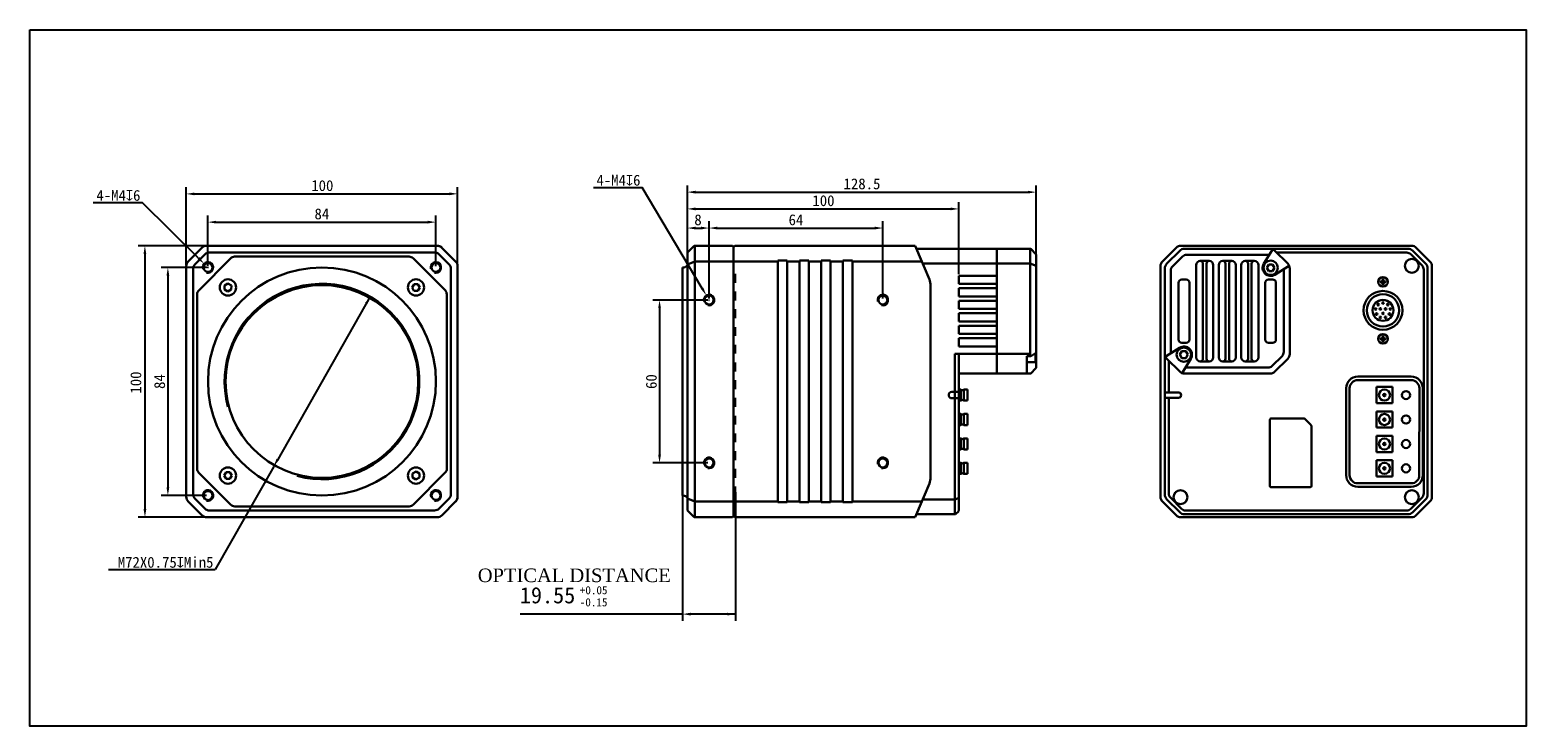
# Model space of a CAD drawing. Header units: millimetres. Extents: x 9 to 560, y 116 to 373.
import ezdxf

# ---------------------------------------------------------------- set-up
doc = ezdxf.new("R2010")
doc.units = ezdxf.units.MM
doc.header["$LTSCALE"] = 32.67
doc.header["$PDMODE"] = 3
doc.header["$PDSIZE"] = 8
doc.linetypes.add('DASHED', pattern=[0.2, 0.1, -0.1])
doc.layers.get('0').update_dxf_attribs({"linetype": 'CONTINUOUS'})
doc.layers.get('Defpoints').update_dxf_attribs({"linetype": 'CONTINUOUS'})
for name, color, linetype in [('00_COMPONENTS', 7, 'CONTINUOUS'), ('09_ALL_ROUNDS', 7, 'CONTINUOUS'), ('10_ALL_CHAMFER', 7, 'CONTINUOUS'), ('1236251B1-004-3GCONTINUOUS_LINE', 7, 'CONTINUOUS'), ('20_ALL_FEATURES', 7, 'CONTINUOUS'), ('51__DRAFT_DIMS', 7, 'CONTINUOUS')]:
    doc.layers.add(name, color=color, linetype=linetype)
doc.styles.get("Standard").update_dxf_attribs({"font": 'simfang.ttf'})
doc.dimstyles.new('DIMSTYLE_1', dxfattribs={"dimtxt": 4, "dimasz": 3, "dimexe": 2.5, "dimexo": 0.5, "dimgap": 1, "dimtad": 1, "dimdsep": 46, "dimtxsty": 'STANDARD', "dimblk": '_FILLED', "dimblk1": '_FILLED', "dimblk2": '_FILLED', "dimcen": 0.09, "dimclrt": 3, "dimazin": 2, "dimtp": 0.3, "dimtm": 0.3, "dimtfac": 1, "dimtofl": 0, "dimtmove": 0, "dimatfit": 3, "dimldrblk": '_FILLED', "dimfxl": 1, "dimtolj": 1, "dimarcsym": 0})
doc.dimstyles.new('DIMSTYLE_4', dxfattribs={"dimtxt": 4, "dimasz": 3, "dimexe": 2.5, "dimexo": 0.5, "dimgap": 1, "dimtad": 1, "dimdsep": 46, "dimtxsty": 'STANDARD', "dimblk": '_FILLED', "dimblk1": '_FILLED', "dimblk2": '_FILLED', "dimcen": 0.09, "dimclrt": 3, "dimazin": 2, "dimtp": 0.2, "dimtm": 0.2, "dimtfac": 1, "dimtofl": 0, "dimtmove": 0, "dimatfit": 3, "dimldrblk": '_FILLED', "dimfxl": 1, "dimtolj": 1, "dimarcsym": 0})
doc.dimstyles.new('DIMSTYLE_5', dxfattribs={"dimtxt": 4, "dimasz": 3, "dimexe": 2.5, "dimexo": 0.5, "dimgap": 1, "dimtad": 1, "dimdec": 1, "dimdsep": 46, "dimtxsty": 'STANDARD', "dimblk": '_FILLED', "dimblk1": '_FILLED', "dimblk2": '_FILLED', "dimcen": 0.09, "dimclrt": 3, "dimadec": 1, "dimazin": 2, "dimtp": 0.3, "dimtm": 0.3, "dimtfac": 1, "dimtdec": 1, "dimtofl": 0, "dimtmove": 0, "dimatfit": 3, "dimldrblk": '_FILLED', "dimfxl": 1, "dimtolj": 1, "dimarcsym": 0})
doc.dimstyles.new('DIMSTYLE_6', dxfattribs={"dimtxt": 4, "dimasz": 3, "dimexe": 2.5, "dimexo": 0.5, "dimgap": 1, "dimtad": 1, "dimdsep": 46, "dimtxsty": 'STANDARD', "dimblk": '_FILLED', "dimblk1": '_FILLED', "dimblk2": '_FILLED', "dimcen": 0.09, "dimclrt": 3, "dimazin": 2, "dimtp": 0.5, "dimtm": 0.5, "dimtfac": 1, "dimtofl": 0, "dimtmove": 0, "dimatfit": 3, "dimldrblk": '_FILLED', "dimfxl": 1, "dimtolj": 1, "dimarcsym": 0})

# ---------------------------------------------------------------- blocks, each defined once
blk = doc.blocks.new('_FILLED')
at = {"color": 0, "linetype": 'ByBlock'}
blk.add_solid([(0, 0), (-1, 0.17), (-1, -0.17)], dxfattribs=at)
blk = doc.blocks.new('*D1')
at = {"layer": '51__DRAFT_DIMS', "color": 0, "lineweight": -2}
for p, q in [((66.36, 285.95), (66.36, 314.6)), ((166.36, 285.97), (166.36, 314.63)), ((69.36, 312.11), (163.36, 312.13))]:
    blk.add_line(p, q, dxfattribs=at)
at = {"layer": 'Defpoints', "color": 0}
for p in [(166.36, 312.13), (66.36, 285.45), (166.36, 285.47)]:
    blk.add_point(p, dxfattribs=at)
at = {"layer": '51__DRAFT_DIMS', "color": 0, "linetype": 'ByBlock', "lineweight": -2, "xscale": 3, "yscale": 3, "zscale": 3}
for p, rotation in [((66.36, 312.1), 180.012676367), ((166.36, 312.13), 0.0126763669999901)]:
    blk.add_blockref('_FILLED', p, dxfattribs=dict(at, rotation=rotation))
at = {"layer": '51__DRAFT_DIMS', "insert": (116.51, 317.16), "char_height": 4, "attachment_point": 2, "rotation": 0.0127}
blk.add_mtext('\\A1;100', dxfattribs=at)
blk = doc.blocks.new('*D3')
at = {"layer": '51__DRAFT_DIMS', "color": 0, "lineweight": -2}
for p, q in [((73.86, 284.99), (57.09, 284.99)), ((59.59, 281.99), (59.59, 203.99)), ((73.88, 200.99), (57.09, 200.99))]:
    blk.add_line(p, q, dxfattribs=at)
at = {"layer": 'Defpoints', "color": 0}
for p in [(74.36, 284.99), (59.59, 200.99), (74.38, 200.99)]:
    blk.add_point(p, dxfattribs=at)
at = {"layer": '51__DRAFT_DIMS', "color": 0, "linetype": 'ByBlock', "lineweight": -2, "xscale": 3, "yscale": 3, "zscale": 3}
for p, rotation in [((59.59, 284.99), 90), ((59.59, 200.99), 270)]:
    blk.add_blockref('_FILLED', p, dxfattribs=dict(at, rotation=rotation))
at = {"layer": '51__DRAFT_DIMS', "insert": (54.54, 242.97), "char_height": 4, "attachment_point": 2, "rotation": 90}
blk.add_mtext('\\A1;84', dxfattribs=at)
blk = doc.blocks.new('*D4')
at = {"layer": '51__DRAFT_DIMS', "color": 0, "lineweight": -2}
for p, q in [((74.36, 285.49), (74.36, 304.2)), ((158.36, 285.51), (158.36, 304.2)), ((77.36, 301.7), (155.36, 301.7))]:
    blk.add_line(p, q, dxfattribs=at)
at = {"layer": 'Defpoints', "color": 0}
for p in [(158.36, 301.7), (74.36, 284.99), (158.36, 285.01)]:
    blk.add_point(p, dxfattribs=at)
at = {"layer": '51__DRAFT_DIMS', "color": 0, "linetype": 'ByBlock', "lineweight": -2, "xscale": 3, "yscale": 3, "zscale": 3, "rotation": 180}
blk.add_blockref('_FILLED', (74.36, 301.7), dxfattribs=at)
at = {"layer": '51__DRAFT_DIMS', "color": 0, "linetype": 'ByBlock', "lineweight": -2, "xscale": 3, "yscale": 3, "zscale": 3}
blk.add_blockref('_FILLED', (158.36, 301.7), dxfattribs=at)
at = {"layer": '51__DRAFT_DIMS', "insert": (116.34, 306.74), "char_height": 4, "attachment_point": 2}
blk.add_mtext('\\A1;84', dxfattribs=at)
blk = doc.blocks.new('*D7')
at = {"layer": '51__DRAFT_DIMS', "color": 0, "lineweight": -2}
for p, q in [((251.04, 288.92), (251.04, 302.02)), ((254.04, 299.52), (256.04, 299.52)), ((259.04, 273.51), (259.04, 302.02))]:
    blk.add_line(p, q, dxfattribs=at)
at = {"layer": 'Defpoints', "color": 0}
for p in [(259.04, 299.52), (251.04, 288.42), (259.04, 273.01)]:
    blk.add_point(p, dxfattribs=at)
at = {"layer": '51__DRAFT_DIMS', "color": 0, "linetype": 'ByBlock', "lineweight": -2, "xscale": 3, "yscale": 3, "zscale": 3, "rotation": 180}
blk.add_blockref('_FILLED', (251.04, 299.52), dxfattribs=at)
at = {"layer": '51__DRAFT_DIMS', "color": 0, "linetype": 'ByBlock', "lineweight": -2, "xscale": 3, "yscale": 3, "zscale": 3}
blk.add_blockref('_FILLED', (259.04, 299.52), dxfattribs=at)
at = {"layer": '51__DRAFT_DIMS', "insert": (254.96, 304.57), "char_height": 4, "attachment_point": 2}
blk.add_mtext('\\A1;8', dxfattribs=at)
blk = doc.blocks.new('*D8')
at = {"layer": '51__DRAFT_DIMS', "color": 0, "lineweight": -2}
for p, q in [((259.04, 273.51), (259.04, 302.02)), ((262.04, 299.52), (320.09, 299.52)), ((323.09, 273.51), (323.09, 302.02))]:
    blk.add_line(p, q, dxfattribs=at)
at = {"layer": 'Defpoints', "color": 0}
for p in [(323.09, 299.52), (259.04, 273.01), (323.09, 273.01)]:
    blk.add_point(p, dxfattribs=at)
at = {"layer": '51__DRAFT_DIMS', "color": 0, "linetype": 'ByBlock', "lineweight": -2, "xscale": 3, "yscale": 3, "zscale": 3, "rotation": 180}
blk.add_blockref('_FILLED', (259.04, 299.52), dxfattribs=at)
at = {"layer": '51__DRAFT_DIMS', "color": 0, "linetype": 'ByBlock', "lineweight": -2, "xscale": 3, "yscale": 3, "zscale": 3}
blk.add_blockref('_FILLED', (323.09, 299.52), dxfattribs=at)
at = {"layer": '51__DRAFT_DIMS', "insert": (291.06, 304.57), "char_height": 4, "attachment_point": 2}
blk.add_mtext('\\A1;64', dxfattribs=at)
blk = doc.blocks.new('*D9')
at = {"layer": '51__DRAFT_DIMS', "color": 0, "lineweight": -2}
for p, q in [((258.54, 273.01), (238.29, 273.01)), ((240.79, 270.01), (240.79, 216.01)), ((258.54, 213.01), (238.29, 213.01))]:
    blk.add_line(p, q, dxfattribs=at)
at = {"layer": 'Defpoints', "color": 0}
for p in [(259.04, 273.01), (240.79, 213.01), (259.04, 213.01)]:
    blk.add_point(p, dxfattribs=at)
at = {"layer": '51__DRAFT_DIMS', "color": 0, "linetype": 'ByBlock', "lineweight": -2, "xscale": 3, "yscale": 3, "zscale": 3}
for p, rotation in [((240.79, 273.01), 90), ((240.79, 213.01), 270)]:
    blk.add_blockref('_FILLED', p, dxfattribs=dict(at, rotation=rotation))
at = {"layer": '51__DRAFT_DIMS', "insert": (235.74, 242.96), "char_height": 4, "attachment_point": 2, "rotation": 90}
blk.add_mtext('\\A1;60', dxfattribs=at)
blk = doc.blocks.new('*D11')
at = {"layer": '51__DRAFT_DIMS', "color": 0, "lineweight": -2}
for p, q in [((251.04, 285.03), (251.04, 309.07)), ((351.04, 282.54), (351.04, 309.07)), ((254.04, 306.57), (348.04, 306.57))]:
    blk.add_line(p, q, dxfattribs=at)
at = {"layer": 'Defpoints', "color": 0}
for p in [(351.04, 306.57), (251.04, 284.53), (351.04, 282.04)]:
    blk.add_point(p, dxfattribs=at)
at = {"layer": '51__DRAFT_DIMS', "color": 0, "linetype": 'ByBlock', "lineweight": -2, "xscale": 3, "yscale": 3, "zscale": 3, "rotation": 180}
blk.add_blockref('_FILLED', (251.04, 306.57), dxfattribs=at)
at = {"layer": '51__DRAFT_DIMS', "color": 0, "linetype": 'ByBlock', "lineweight": -2, "xscale": 3, "yscale": 3, "zscale": 3}
blk.add_blockref('_FILLED', (351.04, 306.57), dxfattribs=at)
at = {"layer": '51__DRAFT_DIMS', "insert": (301.19, 311.61), "char_height": 4, "attachment_point": 2}
blk.add_mtext('\\A1;100', dxfattribs=at)
blk = doc.blocks.new('*D12')
at = {"layer": '51__DRAFT_DIMS', "color": 0, "lineweight": -2}
for p, q in [((251.04, 285.03), (251.04, 315.25)), ((379.54, 284.43), (379.54, 315.25)), ((254.04, 312.75), (376.54, 312.75))]:
    blk.add_line(p, q, dxfattribs=at)
at = {"layer": 'Defpoints', "color": 0}
for p in [(379.54, 312.75), (251.04, 284.53), (379.54, 283.93)]:
    blk.add_point(p, dxfattribs=at)
at = {"layer": '51__DRAFT_DIMS', "color": 0, "linetype": 'ByBlock', "lineweight": -2, "xscale": 3, "yscale": 3, "zscale": 3, "rotation": 180}
blk.add_blockref('_FILLED', (251.04, 312.75), dxfattribs=at)
at = {"layer": '51__DRAFT_DIMS', "color": 0, "linetype": 'ByBlock', "lineweight": -2, "xscale": 3, "yscale": 3, "zscale": 3}
blk.add_blockref('_FILLED', (379.54, 312.75), dxfattribs=at)
at = {"layer": '51__DRAFT_DIMS', "insert": (315.39, 317.82), "char_height": 4, "attachment_point": 2}
blk.add_mtext('\\A1;128.5', dxfattribs=at)

msp = doc.modelspace()

# ---------------------------------------------------------------- linework, layer by layer
at = {"color": 252}
for p, q in [((249.224, 200.988), (249.224, 154.798)), ((268.781, 202.202), (268.781, 154.798)), ((249.224, 157.298), (189.391, 157.298)), ((268.781, 157.298), (252.224, 157.298))]:
    msp.add_line(p, q, dxfattribs=at)
msp.add_lwpolyline([(8.749, 372.5), (560.134, 372.5), (560.134, 116.066), (8.749, 116.066)], close=True)
at = {"color": 8}
for centre, radius in [((74.363, 284.99), 2), ((158.363, 285.008), 2), ((116.38, 242.991), 36), ((259.041, 273.007), 2), ((323.091, 273.007), 2), ((259.041, 213.007), 2), ((323.091, 213.007), 2), ((74.382, 200.99), 2), ((158.382, 201.008), 2)]:
    msp.add_arc(centre, radius, 255, 195, dxfattribs=at)
at = {"layer": '00_COMPONENTS', "lineweight": 30}
for p, q in [((377.333, 291.917), (335.411, 291.917)), ((365.041, 291.917), (365.041, 245.917)), ((377.334, 291.15), (377.334, 286.487)), ((377.687, 291.77), (379.394, 290.063)), ((379.541, 248.123), (379.541, 289.71)), ((377.333, 286.451), (337.731, 286.451)), ((351.041, 278.919), (351.041, 281.919)), ((351.041, 281.919), (365.041, 281.919)), ((377.333, 286.451), (379.541, 285.615)), ((377.334, 286.451), (377.334, 252.334)), ((80.486, 278.359), (80.474, 276.915)), ((81.717, 276.183), (80.474, 276.915)), ((80.486, 278.359), (81.743, 279.069)), ((82.974, 276.893), (81.717, 276.183)), ((81.743, 279.069), (82.986, 278.337)), ((82.974, 276.893), (82.986, 278.337)), ((149.571, 277.654), (150.304, 278.898)), ((150.282, 276.398), (149.571, 277.654)), ((150.282, 276.398), (151.725, 276.385)), ((151.747, 278.885), (150.304, 278.898)), ((152.458, 277.629), (151.725, 276.385)), ((151.747, 278.885), (152.458, 277.629)), ((351.041, 278.919), (365.041, 278.919)), ((351.041, 274.319), (351.041, 277.319)), ((351.041, 277.319), (365.041, 277.319)), ((351.041, 274.319), (365.041, 274.319)), ((351.041, 269.719), (351.041, 272.719)), ((351.041, 272.719), (365.041, 272.719)), ((351.041, 269.719), (365.041, 269.719)), ((351.041, 265.119), (351.041, 268.119)), ((351.041, 268.119), (365.041, 268.119)), ((351.041, 265.119), (365.041, 265.119)), ((351.041, 260.519), (351.041, 263.519)), ((351.041, 263.519), (365.041, 263.519)), ((351.041, 260.519), (365.041, 260.519)), ((351.041, 255.919), (351.041, 258.919)), ((351.041, 258.919), (365.041, 258.919)), ((351.041, 255.919), (365.041, 255.919)), ((379.54, 253.73), (379.541, 253.759)), ((377.334, 253.155), (349.634, 253.155)), ((349.634, 253.155), (349.634, 194.092)), ((351.041, 239.219), (351.041, 253.155)), ((376.191, 252.334), (377.404, 252.334)), ((376.191, 252.334), (376.191, 245.907)), ((379.271, 250.167), (376.191, 250.167)), ((377.713, 252.416), (377.841, 252.495)), ((377.841, 252.495), (379.35, 253.437)), ((379.371, 250.267), (379.371, 253.451)), ((377.333, 245.907), (351.041, 245.907)), ((377.334, 245.907), (377.333, 245.907)), ((377.687, 246.054), (379.394, 247.761)), ((498.12, 244.793), (517.8, 244.787)), ((498.12, 243.493), (517.8, 243.487)), ((349.634, 239.219), (348.541, 239.219)), ((349.805, 239.219), (349.634, 239.219)), ((349.987, 239.219), (349.805, 239.219)), ((350.894, 239.219), (349.987, 239.219)), ((351.041, 239.219), (350.894, 239.219)), ((351.81, 240.044), (351.041, 240.044)), ((351.81, 240.044), (351.041, 240.044)), ((351.041, 239.218), (351.041, 238.82)), ((351.041, 238.819), (351.041, 237.219)), ((351.041, 237.215), (351.041, 236.825)), ((351.81, 235.944), (351.81, 240.044)), ((354.241, 240.044), (352.972, 240.044)), ((354.241, 240.044), (352.972, 240.044)), ((352.972, 240.044), (352.972, 235.944)), ((354.241, 235.944), (354.241, 240.044)), ((493.809, 208.494), (493.819, 240.494)), ((495.109, 208.494), (495.119, 240.494)), ((520.799, 240.486), (520.789, 208.486)), ((522.099, 240.485), (522.089, 208.485)), ((348.541, 236.819), (349.634, 236.819)), ((349.634, 236.819), (349.987, 236.819)), ((349.987, 236.819), (350.894, 236.819)), ((350.894, 236.819), (351.039, 236.819)), ((351.039, 236.819), (351.041, 236.819)), ((351.041, 199.357), (351.041, 236.819)), ((351.81, 235.944), (351.041, 235.944)), ((354.241, 235.944), (352.972, 235.944)), ((351.81, 231.044), (351.041, 231.044)), ((351.81, 231.044), (351.041, 231.044)), ((351.81, 226.944), (351.041, 226.944)), ((351.81, 226.944), (351.81, 231.044)), ((354.241, 231.044), (352.972, 231.044)), ((354.241, 231.044), (352.972, 231.044)), ((352.972, 231.044), (352.972, 226.944)), ((354.241, 226.944), (352.972, 226.944)), ((354.241, 226.944), (354.241, 231.044)), ((465.724, 228.877), (465.719, 204.577)), ((478.217, 229.375), (466.225, 229.377)), ((478.571, 229.228), (480.878, 226.921)), ((481.019, 204.574), (481.024, 226.567)), ((351.81, 222.044), (351.041, 222.044)), ((351.81, 222.044), (351.041, 222.044)), ((351.81, 217.944), (351.81, 222.044)), ((354.241, 222.044), (352.972, 222.044)), ((354.241, 222.044), (352.972, 222.044)), ((352.972, 222.044), (352.972, 217.944)), ((354.241, 217.944), (354.241, 222.044)), ((351.81, 217.944), (351.041, 217.944)), ((351.81, 217.944), (351.041, 217.944)), ((354.241, 217.944), (352.972, 217.944)), ((354.241, 217.944), (352.972, 217.944)), ((80.302, 208.354), (81.035, 209.598)), ((82.478, 209.585), (81.035, 209.598)), ((82.478, 209.585), (83.189, 208.329)), ((351.81, 213.044), (351.041, 213.044)), ((351.81, 213.044), (351.81, 208.944)), ((354.241, 213.044), (352.972, 213.044)), ((352.972, 213.044), (352.972, 208.944)), ((354.241, 208.944), (354.241, 213.044)), ((81.013, 207.098), (80.302, 208.354)), ((81.013, 207.098), (82.456, 207.085)), ((83.189, 208.329), (82.456, 207.085)), ((351.81, 208.944), (351.041, 208.944)), ((354.241, 208.944), (352.972, 208.944)), ((466.219, 204.077), (480.519, 204.074)), ((517.788, 205.487), (498.108, 205.493)), ((517.788, 204.187), (498.108, 204.193)), ((337.741, 199.587), (349.633, 199.587)), ((350.895, 200.072), (349.988, 199.697)), ((351.041, 195.499), (351.041, 199.357)), ((349.633, 194.092), (335.409, 194.092)), ((349.634, 194.092), (349.633, 194.092)), ((349.987, 194.238), (350.907, 195.159))]:
    msp.add_line(p, q, dxfattribs=at)
msp.add_lwpolyline([(377.404, 252.334), (377.45, 252.336), (377.494, 252.341), (377.538, 252.348), (377.58, 252.358), (377.62, 252.371), (377.659, 252.387), (377.695, 252.405), (377.713, 252.416)], dxfattribs=at)
for centre in [(515.901, 237.988), (515.899, 228.988), (515.896, 219.988), (515.893, 210.988)]:
    msp.add_circle(centre, 1.5, dxfattribs=at)
for centre, radius, start, end in [((377.333, 291.417), 0.5, 54.77215, 89.98094), ((376.175, 291.15), 1.159, 0.00155, 1.75872), ((377.334, 291.417), 0.5, 45, 90.00001), ((377.334, 291.417), 0.5, 44.78963, 54.85072), ((379.041, 289.71), 0.5, 0, 44.99997), ((376.174, 286.487), 1.16, 358.24235, 359.99734), ((375.016, 284.633), 2.318, 0.00082, 1.24349), ((379.271, 250.267), 0.1, 270, 0), ((377.334, 246.407), 0.5, 269.99999, 314.99999), ((379.041, 248.115), 0.5, 315.00003, 0), ((498.119, 240.493), 4.3, 89.98232, 179.98232), ((498.119, 240.493), 3, 89.98232, 179.98232), ((517.799, 240.487), 4.3, 359.98232, 89.98232), ((517.799, 240.487), 3, 359.98232, 89.98232), ((348.541, 238.019), 1.2, 90, 270), ((352.391, 240.594), 0.8, 223.43254, 316.56746), ((352.391, 240.594), 0.8, 223.43254, 316.56746), ((352.391, 235.394), 0.8, 43.43254, 136.56746), ((352.391, 231.594), 0.8, 223.43254, 316.56746), ((352.391, 231.594), 0.8, 223.43254, 316.56746), ((352.391, 226.394), 0.8, 43.43254, 136.56746), ((352.391, 226.394), 0.8, 43.43254, 136.56746), ((466.224, 228.877), 0.5, 89.98732, 179.98732), ((478.217, 228.875), 0.5, 44.98732, 89.98732), ((480.524, 226.567), 0.5, 359.98732, 44.98732), ((352.391, 222.594), 0.8, 223.43254, 316.56746), ((352.391, 222.594), 0.8, 223.43254, 316.56746), ((352.391, 217.394), 0.8, 43.43254, 136.56746), ((352.391, 217.394), 0.8, 43.43254, 136.56746), ((352.391, 213.594), 0.8, 223.43254, 316.56746), ((352.391, 208.394), 0.8, 43.43254, 136.56746), ((466.219, 204.577), 0.5, 179.98732, 269.98732), ((480.519, 204.574), 0.5, 269.98732, 359.98732), ((498.109, 208.493), 4.3, 179.98232, 269.98232), ((498.109, 208.493), 3, 179.98232, 269.98232), ((517.789, 208.487), 3, 269.98232, 359.98232), ((517.789, 208.487), 4.3, 269.98232, 359.98232), ((348.473, 199.551), 1.161, 0.00275, 1.75661), ((349.634, 194.592), 0.5, 270.00001, 315.00001), ((350.541, 195.499), 0.5, 317.12759, 0)]:
    msp.add_arc(centre, radius, start, end, dxfattribs=at)
for points, knots in [([(377.329, 291.869), (377.327, 291.787), (377.328, 291.559), (377.33, 291.331), (377.333, 291.185)], [0, 0, 0, 0, 0.3611505, 1, 1, 1, 1]), ([(377.333, 291.917), (377.332, 291.917), (377.331, 291.911), (377.33, 291.904), (377.329, 291.888), (377.329, 291.876), (377.329, 291.869)], [0, 0, 0, 0, 0.0719391, 0.2591526, 0.568358, 1, 1, 1, 1]), ([(377.687, 291.77), (377.688, 291.77), (377.688, 291.77), (377.688, 291.769), (377.688, 291.769)], [0, 0, 0, 0, 0.535495, 1, 1, 1, 1]), ([(349.988, 199.697), (349.965, 199.68), (349.857, 199.616), (349.729, 199.588), (349.633, 199.587)], [0, 0, 0, 0, 0.2333624, 1, 1, 1, 1]), ([(350.895, 200.072), (350.938, 200.103), (351.006, 200.17), (351.037, 200.261), (351.041, 200.301)], [0, 0, 0, 0, 0.52895439, 0.92728274, 0.92728274, 0.92728274, 0.92728274])]:
    msp.add_open_spline(points, degree=3, knots=knots, dxfattribs=at)
at = {"layer": '09_ALL_ROUNDS', "lineweight": 30}
for p, q in [((337.397, 287.239), (334.948, 293.005)), ((337.397, 287.239), (338.147, 285.472)), ((338.147, 285.472), (340.214, 280.602)), ((340.214, 205.412), (338.147, 200.543)), ((337.397, 198.775), (334.948, 193.005)), ((338.147, 200.543), (337.397, 198.775))]:
    msp.add_line(p, q, dxfattribs=at)
at = {"layer": '10_ALL_CHAMFER', "lineweight": 30}
for p, q in [((268.591, 293.005), (268.091, 292.505)), ((268.091, 292.505), (268.091, 193.487)), ((334.948, 293.005), (268.591, 293.005)), ((268.591, 287.239), (268.091, 286.886)), ((284.341, 287.239), (268.591, 287.239)), ((268.591, 198.775), (268.091, 199.128)), ((284.341, 198.775), (268.591, 198.775)), ((268.591, 192.987), (268.091, 193.487)), ((317.192, 192.987), (268.591, 192.987)), ((334.948, 192.987), (317.192, 192.987))]:
    msp.add_line(p, q, dxfattribs=at)
for centre in [(74.363, 284.99), (158.363, 285.008), (259.041, 273.007), (323.091, 273.007), (259.041, 213.007), (323.091, 213.007), (74.382, 200.99), (158.382, 201.008)]:
    msp.add_circle(centre, 1.65, dxfattribs=at)
for centre, start, end in [((73.897, 290.49), 91.08584, 100.01155), ((158.826, 290.508), 46.08584, 80.01378), ((68.863, 285.453), 136.08584, 170.01378), ((163.863, 285.474), 1.08584, 10.01155), ((68.882, 200.524), 181.08584, 190.01155), ((163.882, 200.545), 316.08584, 350.01378), ((73.918, 195.49), 226.08584, 260.01378), ((158.847, 195.508), 271.08584, 280.01155)]:
    msp.add_arc(centre, 2.5, start, end, dxfattribs=at)
at = {"layer": '1236251B1-004-3GCONTINUOUS_LINE', "lineweight": 30}
for p, q in [((504.953, 240.99), (504.953, 234.99)), ((510.953, 240.99), (504.953, 240.99)), ((510.953, 234.99), (510.953, 240.99)), ((504.953, 234.99), (510.953, 234.99)), ((504.953, 231.99), (504.953, 225.99)), ((510.953, 231.99), (504.953, 231.99)), ((510.953, 225.99), (510.953, 231.99)), ((504.953, 225.99), (510.953, 225.99)), ((504.953, 222.99), (504.953, 216.99)), ((510.953, 222.99), (504.953, 222.99)), ((510.953, 216.99), (510.953, 222.99)), ((504.953, 216.99), (510.953, 216.99)), ((504.953, 213.99), (504.953, 207.99)), ((510.953, 213.99), (504.953, 213.99)), ((510.953, 207.99), (510.953, 213.99)), ((504.953, 207.99), (510.953, 207.99))]:
    msp.add_line(p, q, dxfattribs=at)
for centre, radius in [((507.953, 237.99), 2.05), ((507.953, 237.99), 0.43), ((507.953, 228.99), 2.05), ((507.953, 228.99), 0.43), ((507.953, 219.99), 2.05), ((507.953, 219.99), 0.43), ((507.953, 210.99), 2.05), ((507.953, 210.99), 0.43)]:
    msp.add_circle(centre, radius, dxfattribs=at)
at = {"layer": '20_ALL_FEATURES', "lineweight": 30}
for p, q in [((72.129, 292.257), (67.095, 287.22)), ((158.826, 293.008), (73.897, 292.99)), ((165.63, 287.242), (160.594, 292.277)), ((251.041, 290.505), (253.396, 292.861)), ((253.394, 292.859), (253.394, 292.859)), ((253.402, 292.867), (253.396, 292.861)), ((253.748, 293.005), (253.748, 293.005)), ((253.748, 287.239), (253.748, 293.005)), ((267.691, 293.005), (253.748, 293.005)), ((268.091, 292.505), (267.691, 293.005)), ((431.181, 292.254), (426.145, 287.219)), ((517.877, 292.987), (432.948, 292.987)), ((524.681, 287.219), (519.645, 292.254)), ((73.235, 289.827), (69.526, 286.116)), ((70.951, 276.575), (82.776, 288.406)), ((74.835, 290.49), (157.889, 290.508)), ((84.191, 288.992), (148.534, 289.006)), ((149.948, 288.421), (161.779, 276.595)), ((163.2, 286.137), (159.489, 289.846)), ((251.041, 195.505), (251.041, 290.505)), ((251.041, 286.134), (253.748, 287.239)), ((253.748, 198.775), (253.748, 287.239)), ((267.691, 287.239), (253.748, 287.239)), ((268.091, 286.886), (267.691, 287.239)), ((284.341, 198.507), (284.341, 287.507)), ((284.341, 287.507), (287.841, 287.507)), ((287.841, 198.507), (287.841, 287.507)), ((292.341, 287.239), (287.841, 287.239)), ((292.341, 198.507), (292.341, 287.507)), ((292.341, 287.507), (295.841, 287.507)), ((295.841, 198.507), (295.841, 287.507)), ((300.341, 287.239), (295.841, 287.239)), ((300.341, 198.507), (300.341, 287.507)), ((300.341, 287.507), (303.841, 287.507)), ((303.841, 198.507), (303.841, 287.507)), ((308.341, 287.239), (303.841, 287.239)), ((308.341, 198.507), (308.341, 287.507)), ((308.341, 287.507), (311.841, 287.507)), ((311.841, 198.507), (311.841, 287.507)), ((337.397, 287.239), (311.841, 287.239)), ((427.745, 286.419), (432.481, 291.154)), ((429.841, 285.394), (433.506, 289.058)), ((516.577, 291.887), (434.248, 291.887)), ((465.172, 289.68), (435.006, 289.68)), ((443.363, 287.387), (440.063, 287.387)), ((448.363, 287.387), (451.663, 287.387)), ((456.663, 287.387), (459.963, 287.387)), ((463.467, 286.475), (466.56, 291.431)), ((465.384, 289.547), (465.172, 289.68)), ((467.545, 291.154), (472.281, 286.419)), ((516.151, 290.48), (468.22, 290.48)), ((517.651, 289.858), (521.784, 285.725)), ((523.081, 286.419), (518.345, 291.154)), ((66.363, 285.452), (66.382, 200.524)), ((68.882, 201.461), (68.863, 284.516)), ((163.863, 284.537), (163.882, 201.482)), ((166.382, 200.546), (166.363, 285.475)), ((249.224, 200.988), (249.224, 284.988)), ((249.224, 284.988), (249.531, 284.988)), ((425.413, 285.451), (425.413, 200.522)), ((427.013, 236.796), (427.013, 284.651)), ((429.22, 283.894), (429.22, 253.727)), ((438.563, 251.887), (438.563, 285.887)), ((441.063, 286.387), (441.063, 251.387)), ((442.363, 251.387), (442.363, 286.387)), ((444.863, 285.887), (444.863, 251.887)), ((446.863, 251.887), (446.863, 285.887)), ((449.363, 286.387), (449.363, 251.387)), ((450.663, 251.387), (450.663, 286.387)), ((453.163, 285.887), (453.163, 251.887)), ((455.163, 285.887), (455.163, 251.887)), ((457.663, 286.387), (457.663, 251.387)), ((458.963, 251.387), (458.963, 286.387)), ((461.463, 251.887), (461.463, 285.887)), ((465.295, 286.137), (464.574, 284.887)), ((464.574, 284.887), (465.295, 283.637)), ((466.739, 286.137), (465.295, 286.137)), ((465.295, 283.637), (466.739, 283.637)), ((467.46, 284.887), (466.739, 286.137)), ((466.739, 283.637), (467.46, 284.887)), ((472.557, 285.433), (467.601, 282.341)), ((470.806, 284.046), (470.673, 284.258)), ((470.806, 253.88), (470.806, 284.046)), ((473.013, 253.122), (473.013, 284.651)), ((522.406, 201.748), (522.406, 284.225)), ((523.813, 201.322), (523.813, 284.651)), ((525.413, 200.522), (525.413, 285.451)), ((340.691, 278.258), (340.691, 207.756)), ((432.063, 279.333), (432.063, 258.44)), ((434.863, 280.533), (433.263, 280.533)), ((436.063, 258.44), (436.063, 279.333)), ((463.963, 279.333), (463.963, 258.44)), ((466.763, 280.533), (465.163, 280.533)), ((467.963, 258.44), (467.963, 279.333)), ((506.557, 279.87), (507.123, 279.87)), ((507.123, 279.51), (506.557, 279.51)), ((507.223, 279.97), (507.223, 280.536)), ((507.223, 278.844), (507.223, 279.41)), ((507.583, 280.536), (507.583, 279.97)), ((507.583, 279.41), (507.583, 278.844)), ((507.683, 279.87), (508.249, 279.87)), ((508.249, 279.51), (507.683, 279.51)), ((70.379, 210.817), (70.365, 275.16)), ((162.365, 275.181), (162.379, 210.838)), ((507.223, 258.97), (507.223, 259.536)), ((507.583, 259.536), (507.583, 258.97)), ((432.425, 255.432), (427.469, 252.34)), ((429.22, 253.727), (429.352, 253.515)), ((433.295, 254.137), (432.574, 252.887)), ((433.263, 257.24), (434.863, 257.24)), ((434.739, 254.137), (433.295, 254.137)), ((435.46, 252.887), (434.739, 254.137)), ((465.163, 257.24), (466.763, 257.24)), ((506.557, 258.87), (507.123, 258.87)), ((507.123, 258.51), (506.557, 258.51)), ((507.223, 257.844), (507.223, 258.41)), ((507.583, 258.41), (507.583, 257.844)), ((507.683, 258.87), (508.249, 258.87)), ((508.249, 258.51), (507.683, 258.51)), ((432.481, 246.619), (427.745, 251.354)), ((428.42, 250.68), (428.42, 238.987)), ((432.574, 252.887), (433.295, 251.637)), ((433.295, 251.637), (434.739, 251.637)), ((433.466, 246.342), (436.558, 251.299)), ((434.641, 248.226), (434.853, 248.094)), ((434.739, 251.637), (435.46, 252.887)), ((443.363, 250.387), (440.063, 250.387)), ((451.663, 250.387), (448.363, 250.387)), ((459.963, 250.387), (456.663, 250.387)), ((470.184, 252.38), (466.52, 248.715)), ((467.545, 246.619), (472.281, 251.354)), ((465.777, 245.887), (434.248, 245.887)), ((434.853, 248.094), (465.02, 248.094)), ((427.013, 238.987), (432.013, 238.987)), ((432.013, 236.987), (427.013, 236.987)), ((427.013, 201.322), (427.013, 236.787)), ((428.42, 236.987), (428.42, 201.748)), ((149.786, 209.089), (151.043, 209.8)), ((151.043, 209.8), (152.286, 209.067)), ((82.797, 197.577), (70.966, 209.403)), ((149.786, 209.089), (149.774, 207.646)), ((151.017, 206.913), (149.774, 207.646)), ((161.794, 209.423), (149.968, 197.592)), ((152.274, 207.624), (151.017, 206.913)), ((152.274, 207.624), (152.286, 209.067)), ((67.114, 198.756), (72.151, 193.722)), ((69.545, 199.861), (73.255, 196.152)), ((159.51, 196.171), (163.219, 199.882)), ((160.615, 193.741), (165.65, 198.778)), ((249.531, 200.988), (249.224, 200.988)), ((253.748, 198.759), (251.041, 199.879)), ((253.748, 193.005), (253.748, 198.775)), ((253.748, 198.775), (267.691, 198.775)), ((267.691, 198.775), (268.091, 199.128)), ((284.341, 198.507), (287.841, 198.507)), ((292.341, 198.775), (287.841, 198.775)), ((292.341, 198.507), (295.841, 198.507)), ((300.341, 198.775), (295.841, 198.775)), ((300.341, 198.507), (303.841, 198.507)), ((308.341, 198.775), (303.841, 198.775)), ((308.341, 198.507), (311.841, 198.507)), ((337.397, 198.775), (311.841, 198.775)), ((426.145, 198.754), (431.181, 193.719)), ((432.481, 194.819), (427.745, 199.554)), ((433.174, 196.115), (429.041, 200.248)), ((521.784, 200.248), (517.651, 196.115)), ((518.345, 194.819), (523.081, 199.554)), ((519.645, 193.719), (524.681, 198.754)), ((73.919, 192.99), (158.848, 193.008)), ((157.91, 195.508), (74.856, 195.49)), ((148.554, 197.006), (84.211, 196.992)), ((253.394, 193.152), (251.041, 195.505)), ((253.394, 193.152), (253.394, 193.152)), ((253.748, 193.005), (253.748, 193.006)), ((253.748, 193.005), (267.691, 193.005)), ((267.691, 193.005), (268.091, 193.487)), ((432.948, 192.987), (517.877, 192.987)), ((516.577, 194.087), (434.248, 194.087)), ((434.674, 195.494), (516.151, 195.494))]:
    msp.add_line(p, q, dxfattribs=at)
at = {"layer": '20_ALL_FEATURES', "color": 8, "linetype": 'DASHED'}
msp.add_line((268.774, 200.988), (268.774, 284.988), dxfattribs=at)
at = {"layer": '20_ALL_FEATURES', "lineweight": 30}
for centre, radius in [((466.013, 284.887), 2.65), ((518.028, 285.602), 2.55), ((116.38, 242.991), 42), ((507.403, 279.69), 1.75), ((81.73, 277.641), 3), ((116.38, 242.991), 35.5), ((151.03, 277.641), 3), ((507.403, 269.19), 7.15), ((507.403, 269.19), 5.95), ((507.403, 269.19), 3.85), ((505.633, 271.3), 0.3), ((507.403, 271.94), 0.3), ((509.173, 271.3), 0.3), ((504.693, 269.67), 0.3), ((505.023, 267.81), 0.3), ((506.453, 269.74), 0.3), ((506.453, 266.61), 0.3), ((507.403, 268.09), 0.3), ((508.353, 269.74), 0.3), ((508.353, 266.61), 0.3), ((509.783, 267.81), 0.3), ((510.113, 269.67), 0.3), ((507.403, 258.69), 1.75), ((434.013, 252.887), 2.65), ((81.73, 208.341), 3), ((151.03, 208.341), 3), ((432.798, 200.372), 2.55), ((518.028, 200.372), 2.55)]:
    msp.add_circle(centre, radius, dxfattribs=at)
for centre, radius, start, end in [((73.897, 290.49), 2.5, 90.01268, 135.01268), ((158.826, 290.508), 2.5, 45.01268, 90.01268), ((253.748, 292.505), 0.5, 90, 135), ((253.74, 292.513), 0.489, 125.60805, 134.65045), ((252.23, 292.274), 1.518, 359.99418, 1.2321), ((432.948, 290.487), 2.5, 90, 135.00002), ((517.877, 290.487), 2.5, 44.99999, 90), ((68.863, 285.453), 2.5, 135.01268, 180.01268), ((84.191, 286.992), 2, 90.01268, 135.01268), ((148.534, 287.006), 2, 45.01268, 90.01268), ((163.863, 285.474), 2.5, 0.01268, 45.01268), ((252.142, 287.239), 1.606, 358.80206, 359.99443), ((427.913, 285.451), 2.5, 135, 180), ((434.248, 289.387), 2.5, 89.99998, 135), ((440.063, 285.887), 1.5, 90, 180), ((440.063, 286.387), 1, 0, 90), ((443.363, 286.387), 1, 90, 180), ((443.363, 285.887), 1.5, 0, 90), ((448.363, 285.887), 1.5, 90, 180), ((448.363, 286.387), 1, 0, 90), ((451.663, 286.387), 1, 90, 180), ((451.663, 285.887), 1.5, 0, 90), ((456.663, 285.887), 1.5, 90, 180), ((456.663, 286.387), 1, 0, 90), ((459.963, 286.387), 1, 90, 180), ((459.963, 285.887), 1.5, 0, 90), ((465.777, 289.387), 2.5, 45, 90), ((466.347, 291.563), 0.25, 328.0398, 75.31913), ((516.577, 289.387), 2.5, 44.99998, 90), ((522.913, 285.451), 2.5, 0, 45), ((249.531, 286.788), 1.8, 270, 327.10508), ((250.623, 285.472), 3.125, 359.99999, 0.85882), ((429.513, 284.651), 2.5, 134.99998, 180), ((466.013, 284.887), 3, 148.04112, 301.95888), ((470.513, 284.651), 2.5, 360, 45), ((472.689, 285.221), 0.25, 14.68087, 121.96103), ((521.313, 284.651), 2.5, 0, 45.0003), ((72.365, 275.161), 2, 135.01268, 180.01268), ((160.365, 275.18), 2, 0.01268, 45.01268), ((334.691, 278.258), 6, 0, 23), ((433.263, 279.333), 1.2, 90, 180), ((434.863, 279.333), 1.2, 0, 90), ((465.163, 279.333), 1.2, 90, 180), ((466.763, 279.333), 1.2, 0, 90), ((507.403, 279.69), 0.95, 174.59946, 185.40054), ((506.557, 279.77), 0.1, 90, 174.59946), ((506.557, 279.61), 0.1, 185.40054, 270), ((507.123, 279.97), 0.1, 270, 0), ((507.123, 279.41), 0.1, 360, 90), ((507.323, 280.536), 0.1, 95.40054, 180), ((507.323, 278.844), 0.1, 180, 264.59946), ((507.403, 279.69), 0.95, 84.59946, 95.40054), ((507.403, 279.69), 0.95, 264.59946, 275.40054), ((507.483, 280.536), 0.1, 0, 84.59946), ((507.483, 278.844), 0.1, 275.40054, 0), ((507.683, 279.97), 0.1, 180, 270), ((507.683, 279.41), 0.1, 90, 180), ((508.249, 279.77), 0.1, 5.40054, 90), ((508.249, 279.61), 0.1, 270, 354.59946), ((507.403, 279.69), 0.95, 354.59946, 5.40054), ((507.323, 259.536), 0.1, 95.40054, 180), ((507.403, 258.69), 0.95, 84.59946, 95.40054), ((507.483, 259.536), 0.1, 0, 84.59946), ((433.263, 258.44), 1.2, 180, 270), ((434.013, 252.887), 3, 328.04112, 121.95888), ((434.013, 252.887), 1.4, 116.7655, 122.90677), ((434.013, 252.887), 1.4, 56.43401, 63.2345), ((434.863, 258.44), 1.2, 270, 360), ((465.163, 258.44), 1.2, 180, 270), ((466.763, 258.44), 1.2, 270, 360), ((507.403, 258.69), 0.95, 174.59946, 185.40054), ((506.557, 258.77), 0.1, 90, 174.59946), ((506.557, 258.61), 0.1, 185.40054, 270), ((507.123, 258.97), 0.1, 270, 0), ((507.123, 258.41), 0.1, 360, 90), ((507.323, 257.844), 0.1, 180, 264.59946), ((507.403, 258.69), 0.95, 264.59946, 275.40054), ((507.483, 257.844), 0.1, 275.40054, 0), ((507.683, 258.97), 0.1, 180, 270), ((507.683, 258.41), 0.1, 90, 180), ((508.249, 258.77), 0.1, 5.40054, 90), ((508.249, 258.61), 0.1, 270, 354.59946), ((507.403, 258.69), 0.95, 354.59946, 5.40054), ((429.513, 253.122), 2.5, 180, 225), ((427.336, 252.552), 0.25, 194.68087, 301.96103), ((434.013, 252.887), 1.4, 180, 182.90677), ((434.013, 252.887), 1.4, 237.09323, 243.2345), ((434.013, 252.887), 1.4, 296.7655, 303.56599), ((434.013, 252.887), 1.4, 0, 3.56599), ((440.063, 251.887), 1.5, 180, 270), ((440.063, 251.387), 1, 270, 0), ((443.363, 251.387), 1, 180, 270), ((443.363, 251.887), 1.5, 270, 0), ((448.363, 251.887), 1.5, 180, 270), ((448.363, 251.387), 1, 270, 0), ((451.663, 251.387), 1, 180, 270), ((451.663, 251.887), 1.5, 270, 0), ((456.663, 251.887), 1.5, 180, 270), ((456.663, 251.387), 1, 270, 0), ((459.963, 251.387), 1, 180, 270), ((459.963, 251.887), 1.5, 270, 0), ((470.513, 253.122), 2.5, 314.99998, 0), ((434.248, 248.387), 2.5, 225, 270), ((433.678, 246.21), 0.25, 148.0398, 255.31913), ((465.777, 248.387), 2.5, 269.99998, 315), ((432.013, 237.987), 1, 270, 90), ((72.379, 210.818), 2, 180.01268, 225.01268), ((160.379, 210.837), 2, 315.01268, 0.01268), ((334.691, 207.756), 6, 337, 0), ((68.882, 200.524), 2.5, 180.01268, 225.01268), ((163.882, 200.545), 2.5, 315.01268, 0.01268), ((249.531, 199.188), 1.8, 32.89492, 90), ((250.623, 200.543), 3.125, 359.14119, 0.00001), ((252.14, 198.775), 1.607, 0.00556, 1.19743), ((427.913, 200.522), 2.5, 180, 225), ((429.513, 201.322), 2.5, 180, 225.0003), ((521.313, 201.322), 2.5, 314.99998, 0), ((522.913, 200.522), 2.5, 315, 0), ((73.918, 195.49), 2.5, 225.01268, 270.01268), ((84.21, 198.992), 2, 225.01268, 270.01268), ((148.554, 199.006), 2, 270.01268, 315.01268), ((158.847, 195.508), 2.5, 270.01268, 315.01268), ((253.748, 193.505), 0.5, 225, 270), ((253.738, 193.497), 0.487, 225.02963, 232.83348), ((253.749, 193.506), 0.5, 254.94722, 264.89238), ((253.748, 193.489), 0.483, 264.92346, 270.00827), ((252.228, 193.738), 1.52, 358.76846, 0.00581), ((432.948, 195.487), 2.5, 224.99999, 270), ((434.248, 196.587), 2.5, 224.99998, 270), ((516.577, 196.587), 2.5, 270, 315.0003), ((517.877, 195.487), 2.5, 270, 315.00002)]:
    msp.add_arc(centre, radius, start, end, dxfattribs=at)
for centre, major_axis, start_param, end_param in [((75.773, 285.965), (-1.806, 4.356), 6.0091711, 6.5571995), ((156.953, 285.983), (1.804, 4.357), -0.2740142, 0.2740142), ((73.389, 283.58), (4.357, -1.804), 2.8675784, 3.4156069), ((159.338, 283.599), (4.356, 1.806), 6.0091711, 6.5571995), ((73.407, 202.4), (4.356, 1.806), 2.8675784, 3.4156069), ((159.356, 202.419), (4.357, -1.804), -0.2740142, 0.2740142), ((75.792, 200.016), (1.804, 4.357), -3.4156069, -2.8675784), ((156.972, 200.034), (-1.806, 4.356), 2.8675784, 3.4156069)]:
    msp.add_ellipse(centre, major_axis=major_axis, ratio=0.6785983, start_param=start_param, end_param=end_param, dxfattribs=at)
for points, knots in [([(72.163, 292.288), (72.163, 292.288), (72.163, 292.289), (72.162, 292.29), (72.163, 292.29)], [0, 0, 0, 0, 0.7035531, 1, 1, 1, 1]), ([(73.851, 292.987), (73.851, 292.988), (73.851, 292.988), (73.85, 292.989), (73.85, 292.989)], [0, 0, 0, 0, 0.7035531, 1, 1, 1, 1]), ([(158.872, 293.006), (158.872, 293.007), (158.872, 293.007), (158.872, 293.008), (158.873, 293.008)], [0, 0, 0, 0, 0.7035531, 1, 1, 1, 1]), ([(160.559, 292.307), (160.56, 292.308), (160.56, 292.308), (160.56, 292.309), (160.56, 292.309)], [0, 0, 0, 0, 0.7035531, 1, 1, 1, 1]), ([(67.064, 287.186), (67.063, 287.186), (67.063, 287.187), (67.062, 287.187), (67.062, 287.187)], [0, 0, 0, 0, 0.7035531, 1, 1, 1, 1]), ([(165.661, 287.208), (165.662, 287.208), (165.662, 287.209), (165.663, 287.209), (165.663, 287.209)], [0, 0, 0, 0, 0.7035531, 1, 1, 1, 1]), ([(433.506, 289.058), (433.701, 289.254), (434.17, 289.576), (434.73, 289.68), (435.006, 289.68)], [0, 0, 0, 0, 0.5000349, 1, 1, 1, 1]), ([(516.151, 290.48), (516.427, 290.474), (516.99, 290.383), (517.452, 290.05), (517.651, 289.858)], [0, 0, 0, 0, 0.5000006, 1, 1, 1, 1]), ([(66.365, 285.498), (66.365, 285.499), (66.364, 285.499), (66.363, 285.499), (66.363, 285.499)], [0, 0, 0, 0, 0.7035531, 1, 1, 1, 1]), ([(166.361, 285.521), (166.361, 285.521), (166.362, 285.521), (166.362, 285.521), (166.362, 285.521)], [0, 0, 0, 0, 0.7035531, 1, 1, 1, 1]), ([(429.22, 283.894), (429.22, 284.17), (429.323, 284.73), (429.646, 285.199), (429.841, 285.394)], [0, 0, 0, 0, 0.5000348, 1, 1, 1, 1]), ([(521.784, 285.725), (521.976, 285.526), (522.309, 285.064), (522.4, 284.501), (522.406, 284.225)], [0, 0, 0, 0, 0.5000006, 1, 1, 1, 1]), ([(470.806, 253.88), (470.806, 253.603), (470.702, 253.044), (470.38, 252.575), (470.184, 252.38)], [0, 0, 0, 0, 0.5000348, 1, 1, 1, 1]), ([(466.52, 248.715), (466.325, 248.52), (465.856, 248.197), (465.296, 248.094), (465.02, 248.094)], [0, 0, 0, 0, 0.5000349, 1, 1, 1, 1]), ([(429.041, 200.248), (428.85, 200.447), (428.517, 200.91), (428.425, 201.472), (428.42, 201.748)], [0, 0, 0, 0, 0.5000006, 1, 1, 1, 1]), ([(522.406, 201.748), (522.4, 201.472), (522.309, 200.91), (521.976, 200.447), (521.784, 200.248)], [0, 0, 0, 0, 0.5000006, 1, 1, 1, 1]), ([(434.674, 195.494), (434.398, 195.499), (433.836, 195.591), (433.373, 195.924), (433.174, 196.115)], [0, 0, 0, 0, 0.5000006, 1, 1, 1, 1]), ([(517.651, 196.115), (517.452, 195.924), (516.99, 195.591), (516.427, 195.499), (516.151, 195.494)], [0, 0, 0, 0, 0.5000006, 1, 1, 1, 1])]:
    msp.add_open_spline(points, degree=3, knots=knots, dxfattribs=at)
msp.add_open_spline([(253.444, 193.109), (253.496, 193.069), (253.557, 193.04), (253.619, 193.023)], degree=3, dxfattribs=at)
at = {"layer": '51__DRAFT_DIMS', "color": 8}
for p, q in [((216.397, 314.486), (234.386, 314.486)), ((256.486, 277.305), (234.386, 314.486)), ((32.114, 308.895), (50.103, 308.895)), ((70.802, 288.499), (50.103, 308.895)), ((73.397, 292.99), (48.614, 292.984)), ((51.114, 289.985), (51.135, 195.985)), ((74.273, 284.99), (74.453, 284.99)), ((74.363, 284.9), (74.363, 285.08)), ((134.165, 274.291), (100.077, 214.3)), ((258.951, 273.007), (259.131, 273.007)), ((259.041, 272.917), (259.041, 273.097)), ((98.595, 211.692), (77.013, 173.711)), ((73.419, 192.99), (48.636, 192.984)), ((37.735, 173.711), (77.013, 173.711))]:
    msp.add_line(p, q, dxfattribs=at)

# ---------------------------------------------------------------- block references
at = {"color": 252, "xscale": 3, "yscale": 3, "zscale": 3, "rotation": 180}
msp.add_blockref('_FILLED', (249.224, 157.298), dxfattribs=at)
at = {"color": 252, "xscale": 3, "yscale": 3, "zscale": 3}
msp.add_blockref('_FILLED', (268.781, 157.298), dxfattribs=at)
at = {"layer": '51__DRAFT_DIMS', "color": 8, "xscale": 3, "yscale": 3, "zscale": 3}
for p, rotation in [((51.114, 292.985), 90.01267636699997), ((72.938, 286.394), 315.4226595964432), ((258.019, 274.726), 300.7273052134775), ((134.165, 274.291), 60.39343380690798), ((98.595, 211.692), 240.3934338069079), ((51.136, 192.985), 270.012676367)]:
    msp.add_blockref('_FILLED', p, dxfattribs=dict(at, rotation=rotation))

# ---------------------------------------------------------------- texts
at = {"color": 7, "lineweight": 15, "insert": (209.359, 166.893), "char_height": 6, "attachment_point": 5}
msp.add_mtext('\\A1;{\\fTimes New Roman|b0|i0|c0|p18;\\H0.83333x;OPTICAL DISTANCE}\\P ', dxfattribs=at)
at = {"lineweight": 15, "attachment_point": 7}
for s, width, insert, char_height in [('19.55', 18.88412, (189.318, 161.176), 6), ('+0.05', 10.77139, (211.407, 164.565), 3), ('-0.15', 13.36067, (211.386, 160.113), 3)]:
    msp.add_mtext_dynamic_manual_height_columns(s, width=width, gutter_width=30, heights=[0], dxfattribs=dict(at, insert=insert, char_height=char_height))
at = {"layer": '51__DRAFT_DIMS', "char_height": 4, "attachment_point": 3}
for s, insert in [('\\A1;4-M4{\\Fgdt|c134;x}6', (233.761, 319.156)), ('\\A1;4-M4{\\Fgdt|c134;x}6', (49.478, 313.565)), ('\\A1;M72X0.75{\\Fgdt|c134;x\\fFangSong|b0|i0|c134|p49;Min}5', (76.388, 178.404))]:
    msp.add_mtext(s, dxfattribs=dict(at, insert=insert))
at = {"layer": '51__DRAFT_DIMS', "insert": (45.776, 242.599), "char_height": 4, "attachment_point": 2, "rotation": 90.01268}
msp.add_mtext('\\A1;100', dxfattribs=at)

# ---------------------------------------------------------------- dimensions: what is measured, and where the dimension line sits
at = {"layer": '51__DRAFT_DIMS', "color": 8}
for base, p1, p2, angle, picture, middle in [((166.357, 312.127), (66.363, 285.452), (166.363, 285.475), 0.01268, '*D1', (116.506, 312.116)), ((59.588, 200.99), (74.363, 284.99), (74.382, 200.99), 270, '*D3', (59.588, 242.97)), ((240.786, 213.007), (259.041, 273.007), (259.041, 213.007), 270, '*D9', (240.786, 242.964))]:
    dim = msp.add_linear_dim(base=base, p1=p1, p2=p2, angle=angle, dimstyle='DIMSTYLE_1', override={"dimclrt": 256}, dxfattribs=at)
    dim.commit()
    dim.dimension.update_dxf_attribs({"geometry": picture, "text_midpoint": middle, "dimtype": 160})
for base, p1, p2, dimstyle, picture, middle in [((379.541, 312.749), (251.041, 284.534), (379.541, 283.926), 'DIMSTYLE_6', '*D12', (315.392, 312.749)), ((351.041, 306.569), (251.041, 284.534), (351.041, 282.037), 'DIMSTYLE_1', '*D11', (301.189, 306.569)), ((158.363, 301.698), (74.363, 284.99), (158.363, 285.008), 'DIMSTYLE_1', '*D4', (116.344, 301.698)), ((259.041, 299.522), (251.041, 288.418), (259.041, 273.007), 'DIMSTYLE_4', '*D7', (254.963, 299.522)), ((323.090834, 299.522309), (259.040835, 273.007036), (323.090834, 273.007036), 'DIMSTYLE_5', '*D8', (291.061934, 299.522309))]:
    dim = msp.add_linear_dim(base=base, p1=p1, p2=p2, dimstyle=dimstyle, override={"dimclrt": 256}, dxfattribs=at)
    dim.commit()
    dim.dimension.update_dxf_attribs({"geometry": picture, "text_midpoint": middle, "dimtype": 160})

doc.saveas('drawing.dxf')
